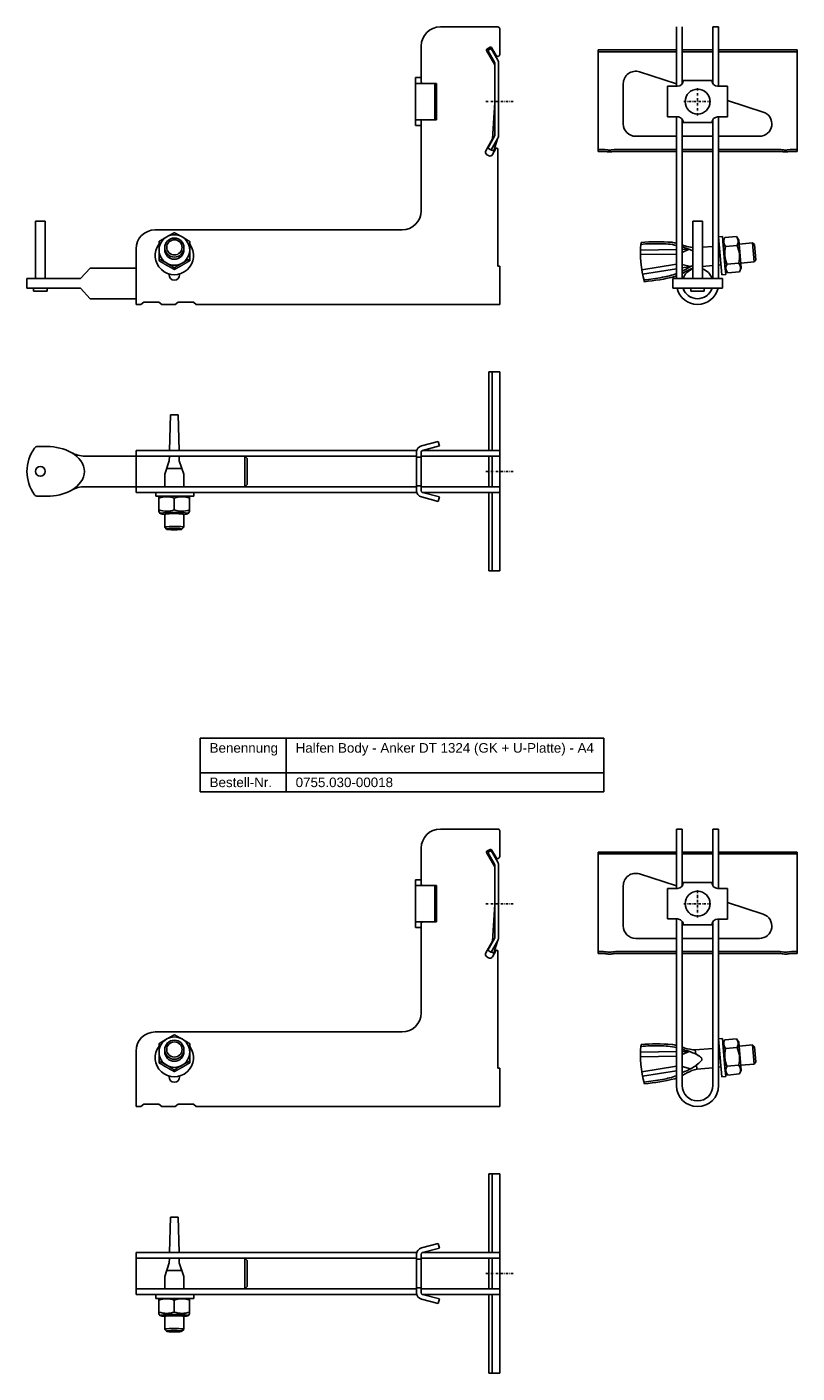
# Model space of a CAD drawing. Header units: millimetres. Extents: x 7979 to 9466, y -1122 to 170.
# Tile 1 of 4: x 8278 to 8680, y -1096 to -392. Entities that reach past the tile are written whole.
import ezdxf

# ---------------------------------------------------------------- set-up
doc = ezdxf.new("R2010")
doc.units = ezdxf.units.MM
doc.header["$LTSCALE"] = 10
doc.linetypes.add('STRICHPUNKT2', pattern=[0.5, 0.25, -0.125, 0, -0.125])
doc.layers.add('HALFEN', color=2, linetype='Continuous')
doc.styles.add('ARIAL50', font='ARIAL.TTF', dxfattribs={"height": 5})

msp = doc.modelspace()

# ---------------------------------------------------------------- linework, layer by layer
at = {"layer": 'HALFEN', "extrusion": (0, 1, 0)}
for p, q in [((8493.78, -392.32), (8523.78, -392.32)), ((8524.78, -406.75), (8524.78, -393.32)), ((8483.78, -402.32), (8483.78, -421.18)), ((8522.25, -412.11), (8517.93, -404.62)), ((8518.11, -403.94), (8519.84, -402.94)), ((8520.25, -403.58), (8518.52, -404.58)), ((8518.52, -404.58), (8522.05, -410.7)), ((8523.78, -409.7), (8520.25, -403.58)), ((8520.52, -403.12), (8522.91, -407.25)), ((8522.25, -411.45), (8522.25, -448.71)), ((8524.25, -448.71), (8524.25, -411.45)), ((8480.73, -418.82), (8483.73, -418.82)), ((8480.73, -418.94), (8480.73, -418.82)), ((8480.73, -420.12), (8480.73, -418.94)), ((8480.73, -427.1), (8480.73, -420.12)), ((8483.69, -421.82), (8481.84, -421.82)), ((8490.95, -421.82), (8483.69, -421.82)), ((8483.73, -419.43), (8483.73, -418.82)), ((8483.73, -419.43), (8483.73, -420.82)), ((8490.95, -440.82), (8490.95, -421.82)), ((8491.73, -421.82), (8490.95, -421.82)), ((8491.73, -440.82), (8491.73, -421.82)), ((8480.73, -435.54), (8480.73, -427.1)), ((8480.73, -442.52), (8480.73, -435.54)), ((8521.12, -450.85), (8522.25, -431.74)), ((8480.73, -443.7), (8480.73, -442.52)), ((8481.84, -440.82), (8483.69, -440.82)), ((8483.69, -440.82), (8490.95, -440.82)), ((8483.73, -441.82), (8483.73, -443.21)), ((8483.78, -441.46), (8483.78, -488.32)), ((8490.95, -440.82), (8491.73, -440.82)), ((8480.73, -443.82), (8480.73, -443.7)), ((8483.73, -443.82), (8480.73, -443.82)), ((8483.73, -443.21), (8483.73, -443.82)), ((8522.05, -449.46), (8518.52, -455.57)), ((8517.56, -457.02), (8521.12, -450.85)), ((8518.52, -455.57), (8520.24, -456.57)), ((8520.25, -456.57), (8520.24, -456.57)), ((8520.25, -456.57), (8523.78, -450.46)), ((8520.6, -456.7), (8520.25, -456.57)), ((8521.66, -457.07), (8520.6, -456.7)), ((8522.84, -455.87), (8521.02, -459.02)), ((8521.66, -457.07), (8523.56, -450.84)), ((8523.78, -517.02), (8523.78, -456.12)), ((8518.97, -459.57), (8518.11, -459.07)), ((8473.78, -498.32), (8344.78, -498.32)), ((8334.78, -508.32), (8334.78, -526.32)), ((8346.81, -514.45), (8346.81, -513.53)), ((8354.81, -519.04), (8354.81, -518.11)), ((8362.81, -514.45), (8362.81, -513.53)), ((8524.78, -517.32), (8524.08, -517.32)), ((8524.78, -526.32), (8524.78, -517.32)), ((8334.78, -526.32), (8334.78, -537.32)), ((8352.03, -521.82), (8352.03, -521.35)), ((8357.53, -521.35), (8357.53, -521.82)), ((8524.78, -537.32), (8524.78, -526.32)), ((8366.28, -537.32), (8524.78, -537.32)), ((8493.78, -811.32), (8523.78, -811.32)), ((8524.78, -825.75), (8524.78, -812.32)), ((8483.78, -821.32), (8483.78, -840.18)), ((8518.11, -822.94), (8519.84, -821.94)), ((8520.25, -822.58), (8518.52, -823.58)), ((8523.78, -828.7), (8520.25, -822.58)), ((8520.52, -822.12), (8522.91, -826.25)), ((8522.25, -831.11), (8517.93, -823.62)), ((8518.52, -823.58), (8522.05, -829.7)), ((8522.25, -830.45), (8522.25, -867.71)), ((8524.25, -867.71), (8524.25, -830.45)), ((8480.73, -837.82), (8483.73, -837.82)), ((8480.73, -837.94), (8480.73, -837.82)), ((8480.73, -839.13), (8480.73, -837.94)), ((8480.73, -846.1), (8480.73, -839.13)), ((8483.69, -840.82), (8481.84, -840.82)), ((8490.95, -840.82), (8483.69, -840.82)), ((8483.73, -838.43), (8483.73, -837.82)), ((8483.73, -838.43), (8483.73, -839.82)), ((8490.95, -859.82), (8490.95, -840.82)), ((8491.73, -840.82), (8490.95, -840.82)), ((8491.73, -859.82), (8491.73, -840.82)), ((8480.73, -854.54), (8480.73, -846.1)), ((8521.12, -869.85), (8522.25, -850.74)), ((8480.73, -861.52), (8480.73, -854.54)), ((8480.73, -862.71), (8480.73, -861.52)), ((8480.73, -862.82), (8480.73, -862.71)), ((8483.73, -862.82), (8480.73, -862.82)), ((8481.84, -859.82), (8483.69, -859.82)), ((8483.69, -859.82), (8490.95, -859.82)), ((8483.73, -860.82), (8483.73, -862.21)), ((8483.73, -862.21), (8483.73, -862.82)), ((8483.78, -860.46), (8483.78, -907.32)), ((8490.95, -859.82), (8491.73, -859.82)), ((8517.56, -876.02), (8521.12, -869.85)), ((8522.05, -868.46), (8518.52, -874.58)), ((8520.25, -875.57), (8523.78, -869.46)), ((8521.66, -876.08), (8523.56, -869.84)), ((8518.97, -878.57), (8518.11, -878.07)), ((8518.52, -874.58), (8520.24, -875.57)), ((8520.25, -875.57), (8520.24, -875.57)), ((8520.6, -875.7), (8520.25, -875.57)), ((8521.66, -876.08), (8520.6, -875.7)), ((8522.84, -874.87), (8521.02, -878.02)), ((8523.78, -936.02), (8523.78, -875.12)), ((8473.78, -917.32), (8344.78, -917.32)), ((8334.78, -927.32), (8334.78, -945.32)), ((8346.81, -933.45), (8346.81, -932.53)), ((8362.81, -933.45), (8362.81, -932.53)), ((8352.03, -940.82), (8352.03, -940.35)), ((8354.81, -938.04), (8354.81, -937.12)), ((8357.53, -940.35), (8357.53, -940.82)), ((8524.78, -936.32), (8524.08, -936.32)), ((8524.78, -945.32), (8524.78, -936.32)), ((8334.78, -945.32), (8334.78, -956.32)), ((8524.78, -956.32), (8524.78, -945.32)), ((8366.28, -956.32), (8524.78, -956.32))]:
    msp.add_line(p, q, dxfattribs=at)
at = {"layer": 'HALFEN'}
for p, q in [((8617.17, -423.31), (8617.17, -392.32)), ((8620.17, -421.98), (8620.17, -392.32)), ((8636.17, -421.97), (8636.17, -392.32)), ((8636.17, -392.32), (8639.17, -392.32)), ((8639.17, -423.33), (8639.17, -392.32)), ((8576.17, -457.32), (8576.17, -404.33)), ((8617.17, -404.33), (8576.17, -404.33)), ((8617.17, -405.33), (8576.17, -405.33)), ((8636.17, -404.33), (8620.17, -404.33)), ((8636.17, -405.33), (8620.17, -405.33)), ((8680.17, -404.33), (8639.17, -404.33)), ((8680.17, -405.33), (8639.17, -405.33)), ((8680.17, -457.32), (8680.17, -404.33)), ((8597.87, -415.78), (8617.17, -422.05)), ((8635.68, -420.33), (8620.68, -420.31)), ((8589.36, -442.96), (8589.36, -421.96)), ((8612.47, -423.31), (8612.46, -439.31)), ((8617.68, -423.31), (8612.47, -423.31)), ((8638.68, -423.33), (8643.89, -423.33)), ((8643.9, -423.33), (8643.88, -439.33)), ((8643.88, -430.73), (8662.5, -436.78)), ((8617.67, -439.31), (8612.46, -439.31)), ((8617.17, -523.82), (8617.17, -439.31)), ((8620.17, -523.82), (8620.17, -440.67)), ((8620.66, -442.31), (8635.66, -442.33)), ((8636.17, -523.82), (8636.17, -440.66)), ((8638.67, -439.33), (8643.88, -439.33)), ((8639.17, -523.82), (8639.17, -439.33)), ((8617.17, -449.46), (8595.86, -449.46)), ((8620.17, -449.46), (8636.17, -449.46)), ((8660.49, -449.46), (8639.17, -449.46)), ((8578.42, -456.32), (8576.17, -456.32)), ((8585.92, -456.32), (8617.17, -456.32)), ((8620.17, -456.32), (8636.17, -456.32)), ((8639.17, -456.32), (8670.42, -456.32)), ((8677.92, -456.32), (8680.17, -456.32)), ((8578.42, -457.32), (8576.17, -457.32)), ((8585.92, -457.32), (8617.17, -457.32)), ((8620.17, -457.32), (8636.17, -457.32)), ((8639.17, -457.32), (8670.42, -457.32)), ((8677.92, -457.32), (8680.17, -457.32)), ((8282.28, -493.82), (8282.28, -523.82)), ((8287.28, -493.82), (8282.28, -493.82)), ((8287.28, -523.82), (8287.28, -493.82)), ((8625.67, -493.82), (8625.67, -523.82)), ((8630.67, -493.82), (8625.67, -493.82)), ((8630.67, -523.82), (8630.67, -493.82)), ((8641.16, -501.74), (8639.17, -501.91)), ((8639.17, -501.91), (8640.92, -521.84)), ((8642.91, -521.66), (8641.16, -501.74)), ((8642.35, -502.4), (8641.4, -504.43)), ((8641.4, -504.43), (8642.67, -518.97)), ((8642.35, -502.4), (8648.48, -501.86)), ((8648.48, -501.86), (8649.77, -503.7)), ((8649.77, -503.7), (8651.04, -518.24)), ((8656.89, -505.13), (8649.95, -505.73)), ((8657.97, -506.04), (8656.89, -505.13)), ((8657.76, -515.09), (8656.89, -505.13)), ((8658.67, -514.01), (8657.97, -506.04)), ((8349.81, -508.6), (8349.81, -507.59)), ((8359.82, -508.6), (8359.82, -507.59)), ((8617.17, -511.03), (8598.35, -511.26)), ((8598.37, -508.96), (8617.17, -508.61)), ((8620.17, -508.55), (8623.75, -508.49)), ((8623.75, -508.49), (8620.17, -510.14)), ((8636.17, -506.94), (8630.67, -507.42)), ((8639.59, -506.64), (8639.17, -506.68)), ((8642.75, -507), (8648.89, -506.46)), ((8305.78, -523.82), (8310.78, -518.32)), ((8310.78, -518.32), (8334.78, -518.32)), ((8617.17, -516.25), (8599.04, -519.23)), ((8599.47, -521.48), (8617.17, -518.7)), ((8624.54, -517.54), (8620.17, -516.39)), ((8620.17, -518.23), (8624.54, -517.54)), ((8636.17, -516.98), (8630.67, -517.46)), ((8640.46, -516.6), (8639.17, -516.72)), ((8643.96, -520.81), (8642.67, -518.97)), ((8643.55, -516.2), (8649.69, -515.67)), ((8643.96, -520.81), (8650.09, -520.27)), ((8650.09, -520.27), (8651.04, -518.24)), ((8657.76, -515.09), (8650.82, -515.7)), ((8658.67, -514.01), (8657.76, -515.09)), ((8277.78, -523.82), (8305.78, -523.82)), ((8277.78, -523.82), (8277.78, -528.82)), ((8615.17, -523.82), (8641.17, -523.82)), ((8615.17, -528.82), (8615.17, -523.82)), ((8640.92, -521.84), (8642.91, -521.66)), ((8641.17, -528.82), (8641.17, -523.82)), ((8277.78, -528.82), (8305.78, -528.82)), ((8281.28, -528.82), (8281.28, -530.32)), ((8288.28, -530.32), (8281.28, -530.32)), ((8288.28, -530.32), (8288.28, -528.82)), ((8305.78, -528.82), (8310.78, -534.32)), ((8310.78, -534.32), (8334.78, -534.32)), ((8615.17, -528.82), (8641.17, -528.82)), ((8624.67, -528.82), (8624.67, -530.32)), ((8631.67, -530.32), (8624.67, -530.32)), ((8631.67, -530.32), (8631.67, -528.82)), ((8337.28, -537.32), (8334.78, -537.32)), ((8337.28, -537.32), (8334.78, -537.32)), ((8337.28, -537.32), (8338.78, -536.02)), ((8346.78, -536.02), (8338.78, -536.02)), ((8346.78, -536.02), (8348.28, -537.32)), ((8355.28, -537.32), (8348.28, -537.32)), ((8355.28, -537.32), (8356.78, -536.02)), ((8364.78, -536.02), (8356.78, -536.02)), ((8364.78, -536.02), (8366.28, -537.32)), ((8519.04, -613.51), (8519.04, -572.51)), ((8519.04, -572.51), (8524.78, -572.51)), ((8520.78, -613.51), (8520.78, -572.51)), ((8524.78, -616.51), (8524.78, -572.51)), ((8352.75, -594.99), (8352.31, -613.51)), ((8352.78, -594.99), (8356.78, -594.99)), ((8356.8, -594.99), (8357.24, -613.51)), ((8284.78, -611.51), (8288.18, -611.51)), ((8483.87, -611.14), (8492.63, -608.8)), ((8484.52, -613.56), (8493.28, -611.21)), ((8493.28, -611.21), (8492.63, -608.8)), ((8308.19, -616.51), (8481.28, -616.51)), ((8481.43, -613.51), (8334.78, -613.51)), ((8334.78, -613.51), (8334.78, -635.51)), ((8481.28, -616.51), (8334.78, -616.51)), ((8352.24, -616.51), (8352.18, -618.95)), ((8357.31, -616.51), (8357.37, -618.95)), ((8391.55, -616.51), (8391.55, -632.51)), ((8392.78, -617.74), (8391.55, -616.51)), ((8392.78, -617.74), (8392.78, -631.28)), ((8481.28, -614.53), (8481.28, -634.49)), ((8483.78, -617.01), (8481.28, -617.01)), ((8483.78, -614.53), (8483.78, -634.49)), ((8524.78, -616.51), (8483.78, -616.51)), ((8483.78, -616.51), (8483.78, -618.51)), ((8483.78, -618.51), (8483.78, -630.51)), ((8524.78, -613.51), (8484.71, -613.51)), ((8519.04, -632.51), (8519.04, -616.51)), ((8520.78, -632.51), (8520.78, -616.51)), ((8524.78, -613.51), (8524.78, -635.51)), ((8524.78, -616.51), (8524.78, -632.51)), ((8352.18, -618.95), (8349.78, -625.99)), ((8350.8, -622.99), (8358.73, -622.99)), ((8357.37, -618.95), (8359.78, -626.01)), ((8308.19, -632.51), (8481.28, -632.51)), ((8481.28, -632.51), (8334.78, -632.51)), ((8349.78, -632.51), (8349.78, -625.99)), ((8359.78, -632.51), (8359.78, -626.01)), ((8391.55, -632.51), (8392.78, -631.28)), ((8483.78, -632.01), (8481.28, -632.01)), ((8483.78, -630.51), (8483.78, -632.51)), ((8524.78, -632.51), (8483.78, -632.51)), ((8524.78, -676.51), (8524.78, -632.51)), ((8283.39, -637.51), (8288.18, -637.51)), ((8481.43, -635.51), (8334.78, -635.51)), ((8345.07, -635.51), (8345.07, -637.51)), ((8345.07, -637.51), (8365.07, -637.51)), ((8347.48, -637.51), (8346.78, -637.91)), ((8346.78, -637.91), (8346.78, -645.5)), ((8347.48, -637.51), (8362.08, -637.51)), ((8354.78, -638.45), (8354.78, -644.61)), ((8362.08, -637.51), (8362.78, -637.91)), ((8362.78, -637.91), (8362.78, -645.5)), ((8365.07, -637.51), (8365.07, -635.51)), ((8483.87, -637.87), (8492.63, -640.22)), ((8484.52, -635.46), (8493.28, -637.8)), ((8524.78, -635.51), (8484.71, -635.51)), ((8493.28, -637.8), (8492.63, -640.22)), ((8519.04, -676.51), (8519.04, -635.51)), ((8520.78, -676.51), (8520.78, -635.51)), ((8346.78, -645.5), (8347.48, -646.53)), ((8362.78, -645.5), (8362.08, -646.53)), ((8349.77, -653.66), (8350.77, -654.65)), ((8349.78, -653.68), (8349.78, -646.96)), ((8359.78, -653.66), (8358.78, -654.65)), ((8359.78, -653.66), (8359.78, -646.98)), ((8519.04, -676.51), (8524.78, -676.51)), ((8368.23, -763.93), (8579.21, -763.93)), ((8368.23, -791.93), (8368.23, -763.93)), ((8413.19, -791.93), (8413.19, -763.93)), ((8579.21, -791.93), (8579.21, -763.93)), ((8368.23, -781.93), (8579.21, -781.93)), ((8368.23, -791.93), (8579.21, -791.93)), ((8617.17, -842.31), (8617.17, -811.32)), ((8617.17, -811.32), (8620.17, -811.32)), ((8620.17, -840.98), (8620.17, -811.32)), ((8636.17, -840.98), (8636.17, -811.32)), ((8636.17, -811.32), (8639.17, -811.32)), ((8639.17, -842.33), (8639.17, -811.32)), ((8576.17, -876.33), (8576.17, -823.33)), ((8617.17, -823.33), (8576.17, -823.33)), ((8617.17, -824.33), (8576.17, -824.33)), ((8636.17, -823.33), (8620.17, -823.33)), ((8636.17, -824.33), (8620.17, -824.33)), ((8680.17, -823.33), (8639.17, -823.33)), ((8680.17, -824.33), (8639.17, -824.33)), ((8680.17, -876.33), (8680.17, -823.33)), ((8597.87, -834.78), (8617.17, -841.05)), ((8589.36, -861.96), (8589.36, -840.96)), ((8612.47, -842.31), (8612.46, -858.31)), ((8617.68, -842.31), (8612.47, -842.31)), ((8635.68, -839.33), (8620.68, -839.32)), ((8638.68, -842.33), (8643.89, -842.33)), ((8643.9, -842.33), (8643.88, -858.33)), ((8643.88, -849.73), (8662.5, -855.78)), ((8617.67, -858.31), (8612.46, -858.31)), ((8617.17, -945.32), (8617.17, -858.31)), ((8620.17, -945.32), (8620.17, -859.67)), ((8620.66, -861.32), (8635.66, -861.33)), ((8636.17, -945.32), (8636.17, -859.66)), ((8638.67, -858.33), (8643.88, -858.33)), ((8639.17, -945.32), (8639.17, -858.33)), ((8617.17, -868.46), (8595.86, -868.46)), ((8620.17, -868.46), (8636.17, -868.46)), ((8660.49, -868.46), (8639.17, -868.46)), ((8578.42, -875.33), (8576.17, -875.33)), ((8578.42, -876.33), (8576.17, -876.33)), ((8585.92, -875.33), (8617.17, -875.33)), ((8585.92, -876.33), (8617.17, -876.33)), ((8620.17, -875.33), (8636.17, -875.33)), ((8620.17, -876.33), (8636.17, -876.33)), ((8639.17, -875.33), (8670.42, -875.33)), ((8639.17, -876.33), (8670.42, -876.33)), ((8677.92, -875.33), (8680.17, -875.33)), ((8677.92, -876.33), (8680.17, -876.33)), ((8641.16, -920.74), (8639.17, -920.91)), ((8639.17, -920.91), (8640.92, -940.84)), ((8642.91, -940.66), (8641.16, -920.74)), ((8642.35, -921.4), (8648.48, -920.86)), ((8648.48, -920.86), (8649.77, -922.7)), ((8349.81, -927.6), (8349.81, -926.59)), ((8359.82, -927.6), (8359.82, -926.59)), ((8598.37, -927.96), (8617.17, -927.61)), ((8620.17, -927.55), (8623.75, -927.49)), ((8623.75, -927.49), (8620.17, -929.14)), ((8636.17, -925.94), (8627, -926.74)), ((8627.19, -928.91), (8627, -926.74)), ((8639.59, -925.64), (8639.17, -925.68)), ((8642.35, -921.4), (8641.4, -923.43)), ((8641.4, -923.43), (8642.67, -937.97)), ((8642.75, -926), (8648.89, -925.46)), ((8649.77, -922.7), (8651.04, -937.24)), ((8656.89, -924.13), (8649.95, -924.74)), ((8657.97, -925.04), (8656.89, -924.13)), ((8657.76, -934.09), (8656.89, -924.13)), ((8658.67, -933.01), (8657.97, -925.04)), ((8617.17, -930.03), (8598.35, -930.26)), ((8627.87, -936.71), (8627.68, -934.55)), ((8643.55, -935.21), (8649.69, -934.67)), ((8657.76, -934.09), (8650.82, -934.7)), ((8658.67, -933.01), (8657.76, -934.09)), ((8617.17, -935.25), (8599.04, -938.23)), ((8599.47, -940.48), (8617.17, -937.7)), ((8624.54, -936.54), (8620.17, -935.39)), ((8636.17, -935.98), (8627.87, -936.71)), ((8640.46, -935.6), (8639.17, -935.72)), ((8640.92, -940.84), (8642.91, -940.66)), ((8643.96, -939.81), (8642.67, -937.97)), ((8643.96, -939.81), (8650.09, -939.27)), ((8650.09, -939.27), (8651.04, -937.24)), ((8337.28, -956.32), (8334.78, -956.32)), ((8337.28, -956.32), (8334.78, -956.32)), ((8337.28, -956.32), (8338.78, -955.02)), ((8346.78, -955.02), (8338.78, -955.02)), ((8346.78, -955.02), (8348.28, -956.32)), ((8355.28, -956.32), (8348.28, -956.32)), ((8355.28, -956.32), (8356.78, -955.02)), ((8364.78, -955.02), (8356.78, -955.02)), ((8364.78, -955.02), (8366.28, -956.32)), ((8519.04, -1032.51), (8519.04, -991.51)), ((8519.04, -991.51), (8524.78, -991.51)), ((8520.78, -1032.51), (8520.78, -991.51)), ((8524.78, -1035.51), (8524.78, -991.51)), ((8352.75, -1013.99), (8352.31, -1032.51)), ((8352.78, -1013.99), (8356.78, -1013.99)), ((8356.8, -1013.99), (8357.24, -1032.51)), ((8481.43, -1032.51), (8334.78, -1032.51)), ((8334.78, -1032.51), (8334.78, -1054.51)), ((8481.28, -1033.53), (8481.28, -1053.49)), ((8483.78, -1033.53), (8483.78, -1053.49)), ((8483.87, -1030.15), (8492.63, -1027.8)), ((8484.52, -1032.56), (8493.28, -1030.21)), ((8524.78, -1032.51), (8484.71, -1032.51)), ((8493.28, -1030.21), (8492.63, -1027.8)), ((8524.78, -1032.51), (8524.78, -1054.51)), ((8481.28, -1035.51), (8334.78, -1035.51)), ((8352.18, -1037.95), (8349.78, -1044.99)), ((8352.24, -1035.51), (8352.18, -1037.95)), ((8357.31, -1035.51), (8357.37, -1037.95)), ((8357.37, -1037.95), (8359.78, -1045.01)), ((8391.55, -1035.51), (8391.55, -1051.51)), ((8392.78, -1036.74), (8391.55, -1035.51)), ((8392.78, -1036.74), (8392.78, -1050.28)), ((8483.78, -1036.01), (8481.28, -1036.01)), ((8524.78, -1035.51), (8483.78, -1035.51)), ((8483.78, -1035.51), (8483.78, -1037.51)), ((8483.78, -1037.51), (8483.78, -1049.51)), ((8519.04, -1051.51), (8519.04, -1035.51)), ((8520.78, -1051.51), (8520.78, -1035.51)), ((8524.78, -1035.51), (8524.78, -1051.51)), ((8349.78, -1051.51), (8349.78, -1044.99)), ((8350.8, -1041.99), (8358.73, -1041.99)), ((8359.78, -1051.51), (8359.78, -1045.01)), ((8481.28, -1051.51), (8334.78, -1051.51)), ((8481.43, -1054.51), (8334.78, -1054.51)), ((8345.07, -1054.51), (8345.07, -1056.51)), ((8365.07, -1056.51), (8365.07, -1054.51)), ((8391.55, -1051.51), (8392.78, -1050.28)), ((8483.78, -1051.01), (8481.28, -1051.01)), ((8483.78, -1049.51), (8483.78, -1051.51)), ((8524.78, -1051.51), (8483.78, -1051.51)), ((8484.52, -1054.46), (8493.28, -1056.81)), ((8524.78, -1054.51), (8484.71, -1054.51)), ((8519.04, -1095.51), (8519.04, -1054.51)), ((8520.78, -1095.51), (8520.78, -1054.51)), ((8524.78, -1095.51), (8524.78, -1051.51)), ((8345.07, -1056.51), (8365.07, -1056.51)), ((8347.48, -1056.51), (8346.78, -1056.91)), ((8346.78, -1056.91), (8346.78, -1064.51)), ((8347.48, -1056.51), (8362.08, -1056.51)), ((8354.78, -1057.46), (8354.78, -1063.62)), ((8362.08, -1056.51), (8362.78, -1056.91)), ((8362.78, -1056.91), (8362.78, -1064.51)), ((8483.87, -1056.87), (8492.63, -1059.22)), ((8493.28, -1056.81), (8492.63, -1059.22)), ((8346.78, -1064.51), (8347.48, -1065.53)), ((8349.78, -1072.68), (8349.78, -1065.96)), ((8359.78, -1072.66), (8359.78, -1065.98)), ((8362.78, -1064.51), (8362.08, -1065.53)), ((8349.77, -1072.66), (8350.77, -1073.65)), ((8359.78, -1072.66), (8358.78, -1073.65)), ((8519.04, -1095.51), (8524.78, -1095.51))]:
    msp.add_line(p, q, dxfattribs=at)
at = {"layer": 'HALFEN', "color": 1, "linetype": 'STRICHPUNKT2', "ltscale": 0.5}
for p, q in [((8628.17, -438.57), (8628.17, -424.07)), ((8517.53, -431.32), (8532.03, -431.32)), ((8620.92, -431.32), (8635.42, -431.32)), ((8517.53, -624.51), (8532.03, -624.51)), ((8628.17, -857.57), (8628.17, -843.07)), ((8517.53, -850.32), (8532.03, -850.32)), ((8620.92, -850.32), (8635.42, -850.32)), ((8517.53, -1043.51), (8532.03, -1043.51))]:
    msp.add_line(p, q, dxfattribs=at)
at = {"layer": 'HALFEN'}
for centre, radius in [((8628.17, -431.32), 6.5), ((8284.78, -624.51), 2.55), ((8628.17, -850.32), 6.5)]:
    msp.add_circle(centre, radius, dxfattribs=at)
for centre, radius, start, end in [((8493.78, -402.32), 10, 90, 180), ((8523.78, -393.32), 1, 0, 90), ((8518.36, -404.37), 0.5, 120, 210), ((8520.09, -403.37), 0.5, 30, 120), ((8523.78, -406.75), 1, 210, 0), ((8520.75, -411.45), 1.5, 0, 30), ((8520.75, -411.45), 3.5, 0, 30), ((8595.86, -421.96), 6.5, 72, 180), ((8617.68, -420.31), 3, 269.95559, 359.95559), ((8638.68, -420.33), 3, 179.95559, 269.95559), ((8595.86, -442.96), 6.5, 180, 270), ((8617.66, -442.31), 3, 359.95559, 89.95559), ((8638.66, -442.33), 3, 89.95559, 179.95559), ((8660.49, -442.96), 6.5, 270, 72), ((8520.75, -448.71), 1.5, 330, 360), ((8520.75, -448.71), 3.5, 330, 0), ((8518.86, -457.77), 1.5, 150, 240), ((8523.28, -456.12), 0.5, 0, 150), ((8578.42, -472.32), 16, 80.36636, 90), ((8582.17, -450.23), 6.41, 260.36636, 279.63364), ((8585.92, -472.32), 16, 90, 99.63364), ((8670.42, -472.32), 16, 80.36636, 90), ((8674.17, -450.23), 6.41, 260.36636, 279.63364), ((8677.92, -472.32), 16, 90, 99.63364), ((8519.72, -458.27), 1.5, 240, 330), ((8578.42, -472.32), 15, 80.36636, 90), ((8582.17, -450.23), 7.41, 260.36636, 279.63364), ((8585.92, -472.32), 15, 90, 99.63364), ((8670.42, -472.32), 15, 80.36636, 90), ((8674.17, -450.23), 7.41, 260.36636, 279.63364), ((8677.92, -472.32), 15, 90, 99.63364), ((8473.78, -488.32), 10, 270, 0), ((8344.78, -508.32), 10, 90, 180), ((8354.78, -511.74), 10, 142.77906, 36.51596), ((8651.38, -510.63), 53.03, 173.82027, 196.17973), ((8606.32, -592.36), 86.81, 88.64672, 95.12899), ((8607.44, -609.71), 105.15, 86.04137, 94.79234), ((8609.19, -541.33), 35.76, 77.09525, 91.31141), ((8609.15, -537.41), 33.07, 75.95927, 80.34246), ((8609.15, -537.41), 33.07, 68.09069, 70.52951), ((8645.9, -504.41), 4.08, 159.43847, 219.43847), ((8645.33, -504.46), 4.08, 330.56153, 30.56153), ((8609.19, -541.33), 35.76, 69.02091, 72.10841), ((8628.7, -482.98), 24.81, 253.11296, 262.99761), ((8615.13, -532.99), 25.98, 69.87312, 74.68904), ((8616.11, -531.97), 24.69, 67.20409, 71.18568), ((8657.65, -510.33), 15.27, 167.38303, 202.61697), ((8634.79, -512.33), 15.27, 347.38303, 22.61697), ((8524.08, -517.02), 0.3, 180, 270), ((8604.5, -487.73), 35.76, 295.99787, 300.97909), ((8605.14, -491.59), 33.07, 297.03435, 301.90931), ((8628.17, -526.32), 8, 108.20996, 161.79004), ((8633.84, -541.8), 24.81, 109.22537, 116.88704), ((8611.8, -494.9), 25.98, 295.31096, 300.12688), ((8612.94, -495.75), 24.69, 298.81432, 301.05233), ((8628.17, -526.32), 8, 18.20996, 71.79004), ((8647.11, -518.21), 4.08, 150.56153, 210.56153), ((8646.54, -518.26), 4.08, 339.43847, 39.43847), ((8354.78, -521.82), 2.75, 180, 0), ((8592.81, -437.97), 86.81, 274.87101, 281.35328), ((8590.9, -420.69), 105.15, 275.20766, 283.95863), ((8604.5, -487.73), 35.76, 278.68859, 290.75985), ((8605.14, -491.59), 33.07, 289.65754, 291.33467), ((8628.17, -526.32), 11, 193.13656, 346.86344), ((8628.17, -526.32), 8, 198.20996, 251.79004), ((8628.17, -526.32), 8, 198.20996, 341.79004), ((8628.17, -526.32), 8, 288.20996, 341.79004), ((8283.39, -613.51), 2, 91.33538, 143.64928), ((8284.12, -644.88), 33.38, 88.87071, 91.33538), ((8484.78, -614.53), 3.5, 105, 180), ((8298.33, -624.51), 20.55, 143.64928, 216.35854), ((8308.19, -601.51), 15, 240.67836, 270), ((8484.78, -614.53), 1, 105, 180), ((8308.19, -647.51), 15, 90, 119.32164), ((8283.39, -635.51), 2, 216.35854, 270), ((8350.78, -649.27), 11.53, 69.70545, 110.29455), ((8358.78, -649.27), 11.53, 69.70545, 110.29455), ((8484.78, -634.49), 3.5, 180, 255), ((8484.78, -634.49), 1, 180, 255), ((8350.78, -633.8), 11.53, 249.70545, 290.29455), ((8358.78, -633.8), 11.53, 249.70545, 290.29455), ((8493.78, -821.32), 10, 90, 180), ((8523.78, -812.32), 1, 0, 90), ((8520.09, -822.37), 0.5, 30, 120), ((8518.36, -823.37), 0.5, 120, 210), ((8520.75, -830.45), 1.5, 0, 30), ((8523.78, -825.75), 1, 210, 0), ((8520.75, -830.45), 3.5, 0, 30), ((8595.86, -840.96), 6.5, 72, 180), ((8617.68, -839.31), 3, 269.95559, 359.95559), ((8638.68, -839.33), 3, 179.95559, 269.95559), ((8660.49, -861.96), 6.5, 270, 72), ((8595.86, -861.96), 6.5, 180, 270), ((8617.66, -861.31), 3, 359.95559, 89.95559), ((8638.66, -861.33), 3, 89.95559, 179.95559), ((8520.75, -867.71), 1.5, 330, 360), ((8520.75, -867.71), 3.5, 330, 0), ((8518.86, -876.77), 1.5, 150, 240), ((8519.72, -877.27), 1.5, 240, 330), ((8523.28, -875.12), 0.5, 0, 150), ((8578.42, -891.33), 16, 80.36636, 90), ((8578.42, -891.33), 15, 80.36636, 90), ((8582.17, -869.23), 7.41, 260.36636, 279.63364), ((8582.17, -869.23), 6.41, 260.36636, 279.63364), ((8585.92, -891.33), 16, 90, 99.63364), ((8585.92, -891.33), 15, 90, 99.63364), ((8670.42, -891.33), 16, 80.36636, 90), ((8670.42, -891.33), 15, 80.36636, 90), ((8674.17, -869.23), 7.41, 260.36636, 279.63364), ((8674.17, -869.23), 6.41, 260.36636, 279.63364), ((8677.92, -891.33), 16, 90, 99.63364), ((8677.92, -891.33), 15, 90, 99.63364), ((8473.78, -907.32), 10, 270, 0), ((8344.78, -927.32), 10, 90, 180), ((8354.78, -930.74), 10, 142.77906, 36.51596), ((8651.38, -929.63), 53.03, 173.82027, 196.17973), ((8606.32, -1011.36), 86.81, 88.64672, 95.12899), ((8607.44, -1028.71), 105.15, 86.04137, 94.79234), ((8609.19, -960.33), 35.76, 77.09525, 91.31141), ((8609.15, -956.41), 33.07, 75.95927, 80.34246), ((8609.15, -956.41), 33.07, 68.09069, 70.52951), ((8609.19, -960.33), 35.76, 69.02091, 72.10841), ((8628.7, -901.98), 24.81, 253.11296, 266.23113), ((8615.13, -952), 25.98, 69.87312, 74.68904), ((8616.11, -950.97), 24.69, 56.39419, 71.18568), ((8645.9, -923.41), 4.08, 159.43847, 219.43847), ((8657.65, -929.34), 15.27, 167.38303, 202.61697), ((8645.33, -923.46), 4.08, 330.56153, 30.56153), ((8634.79, -931.33), 15.27, 347.38303, 22.61697), ((8612.94, -914.75), 24.69, 298.81432, 313.60581), ((8629.07, -931.57), 1.36, 4.51801, 58.84061), ((8629.07, -931.6), 1.36, 311.15939, 5.48199), ((8647.11, -937.21), 4.08, 150.56153, 210.56153), ((8646.54, -937.26), 4.08, 339.43847, 39.43847), ((8354.78, -940.82), 2.75, 180, 0), ((8524.08, -936.02), 0.3, 180, 270), ((8592.81, -856.97), 86.81, 274.87101, 281.35328), ((8590.9, -839.69), 105.15, 275.20766, 283.95863), ((8604.5, -906.73), 35.76, 278.68859, 290.75985), ((8605.14, -910.59), 33.07, 289.65754, 291.33467), ((8611.8, -913.91), 25.98, 288.80694, 300.12688), ((8605.14, -910.59), 33.07, 297.03435, 301.90931), ((8633.84, -960.8), 24.81, 103.76887, 116.88704), ((8628.17, -945.32), 11, 180, 0), ((8628.17, -945.32), 8, 180, 0), ((8484.78, -1033.53), 3.5, 105, 180), ((8484.78, -1033.53), 1, 105, 180), ((8484.78, -1053.49), 3.5, 180, 255), ((8484.78, -1053.49), 1, 180, 255), ((8350.78, -1068.27), 11.53, 69.70545, 110.29455), ((8358.78, -1068.27), 11.53, 69.70545, 110.29455), ((8350.78, -1052.8), 11.53, 249.70545, 290.29455), ((8358.78, -1052.8), 11.53, 249.70545, 290.29455)]:
    msp.add_arc(centre, radius, start, end, dxfattribs=at)
for centre, major_axis, ratio, start_param, end_param in [((8354.81, -508.86), (8, 0), 0.992546, 2.094395, 3.141593), ((8354.81, -508.86), (8, 0), 0.992546, 1.047198, 2.094395), ((8354.81, -508.86), (-8, 0), 0.992546, 3.141593, 4.18879), ((8354.81, -508.86), (-8, 0), 0.992546, 0, 1.047198), ((8354.81, -508.69), (5, 0), 0.992546, 3.123186, 4.712389), ((8354.81, -508.69), (5, 0), 0.992546, 4.712389, 6.301592), ((8354.81, -508.86), (8, 0), 0.992546, -1.047198, 0), ((8354.81, -508.86), (-8, 0), 0.992546, 1.047198, 2.094395), ((8288.18, -624.51), (-19.6, 0), 0.663426, 4.00986, 4.712389), ((8288.18, -624.51), (-19.6, 0), 0.663426, 2.273326, 4.00986), ((8288.18, -624.51), (-19.6, 0), 0.663426, 1.570796, 2.273326), ((8354.78, -646.53), (7.3, 0), 0.084966, -0.815682, 3.958483), ((8354.78, -646.98), (5, 0), 0.0871, 0, 3.19229), ((8354.78, -653.68), (5, 0), 0.0871, 0, 3.19229), ((8354.81, -927.86), (8, 0), 0.992546, 2.094395, 3.141593), ((8354.81, -927.86), (8, 0), 0.992546, 1.047198, 2.094395), ((8354.81, -927.86), (-8, 0), 0.992546, 3.141593, 4.18879), ((8354.81, -927.86), (-8, 0), 0.992546, 0, 1.047198), ((8354.81, -927.69), (5, 0), 0.992546, 3.123186, 4.712389), ((8354.81, -927.69), (5, 0), 0.992546, 4.712389, 6.301592), ((8354.81, -927.86), (8, 0), 0.992546, -1.047198, 0), ((8354.81, -927.86), (-8, 0), 0.992546, 1.047198, 2.094395), ((8354.78, -1065.53), (7.3, 0), 0.084966, -0.815682, 3.958483), ((8354.78, -1065.98), (5, 0), 0.0871, 0, 3.19229), ((8354.78, -1072.68), (5, 0), 0.0871, 0, 3.19229)]:
    msp.add_ellipse(centre, major_axis=major_axis, ratio=ratio, start_param=start_param, end_param=end_param, dxfattribs=at)
for centre, major_axis, ratio in [((8354.81, -507.59), (5, 0), 0.992546), ((8354.81, -507.47), (4, 0), 0.992546), ((8354.78, -654.65), (-4, 0), 0.087086), ((8354.81, -926.59), (5, 0), 0.992546), ((8354.81, -926.47), (4, 0), 0.992546), ((8354.78, -1073.65), (-4, 0), 0.087086)]:
    msp.add_ellipse(centre, major_axis=major_axis, ratio=ratio, dxfattribs=at)
for points, knots in [([(8481.64, -421.81), (8481.6, -421.82), (8481.56, -421.82), (8481.41, -421.82), (8481.32, -421.8), (8481.14, -421.73), (8481.06, -421.68), (8480.94, -421.54), (8480.89, -421.45), (8480.81, -421.25), (8480.79, -421.13), (8480.75, -420.87), (8480.74, -420.73), (8480.73, -420.43), (8480.73, -420.28), (8480.73, -420.12)], [12.728606, 12.728606, 12.728606, 12.728606, 12.920042, 12.920042, 13.450896, 13.450896, 13.981749, 13.981749, 14.512603, 14.512603, 15.043457, 15.043457, 15.58114, 15.58114, 16.065881, 16.065881, 16.065881, 16.065881]), ([(8483.74, -420.97), (8483.74, -421.04), (8483.76, -421.1), (8483.79, -421.23), (8483.82, -421.3), (8483.89, -421.42), (8483.94, -421.48), (8484.02, -421.54), (8484.04, -421.55), (8484.06, -421.57)], [4.1764157, 4.1764157, 4.1764157, 4.1764157, 4.4061223, 4.4061223, 4.6848401, 4.6848401, 4.9635579, 4.9635579, 5.0545355, 5.0545355, 5.0545355, 5.0545355]), ([(8484.06, -421.57), (8484.1, -421.6), (8484.14, -421.63), (8484.24, -421.7), (8484.3, -421.73), (8484.37, -421.75)], [2.958333, 2.958333, 2.958333, 2.958333, 3.2000176, 3.2000176, 3.5438255, 3.5438255, 3.5438255, 3.5438255]), ([(8484.73, -421.82), (8484.61, -421.82), (8484.5, -421.8), (8484.38, -421.76), (8484.37, -421.76), (8484.37, -421.75)], [0, 0, 0, 0, 0.6724021, 0.6724021, 0.712352, 0.712352, 0.712352, 0.712352]), ([(8480.73, -442.52), (8480.73, -442.36), (8480.73, -442.21), (8480.74, -441.91), (8480.75, -441.77), (8480.79, -441.51), (8480.81, -441.39), (8480.89, -441.19), (8480.94, -441.1), (8481.06, -440.96), (8481.14, -440.91), (8481.32, -440.84), (8481.41, -440.82), (8481.56, -440.82), (8481.6, -440.82), (8481.64, -440.83)], [10.078022, 10.078022, 10.078022, 10.078022, 10.562763, 10.562763, 11.100447, 11.100447, 11.6313, 11.6313, 12.162154, 12.162154, 12.693008, 12.693008, 13.223862, 13.223862, 13.415297, 13.415297, 13.415297, 13.415297]), ([(8484.06, -441.08), (8484.02, -441.1), (8483.99, -441.12), (8483.91, -441.2), (8483.86, -441.26), (8483.79, -441.4), (8483.77, -441.47), (8483.75, -441.59), (8483.74, -441.63), (8483.74, -441.67)], [5.6965073, 5.6965073, 5.6965073, 5.6965073, 5.8448031, 5.8448031, 6.1355616, 6.1355616, 6.4263202, 6.4263202, 6.5703905, 6.5703905, 6.5703905, 6.5703905]), ([(8484.37, -440.89), (8484.3, -440.91), (8484.24, -440.94), (8484.14, -441.01), (8484.1, -441.04), (8484.06, -441.08)], [12.3125941, 12.3125941, 12.3125941, 12.3125941, 12.6564021, 12.6564021, 12.8980867, 12.8980867, 12.8980867, 12.8980867]), ([(8484.37, -440.89), (8484.37, -440.89), (8484.38, -440.88), (8484.5, -440.84), (8484.61, -440.82), (8484.73, -440.82)], [7.8800751, 7.8800751, 7.8800751, 7.8800751, 7.920025, 7.920025, 8.5924271, 8.5924271, 8.5924271, 8.5924271]), ([(8481.64, -840.81), (8481.6, -840.82), (8481.56, -840.82), (8481.41, -840.82), (8481.32, -840.8), (8481.14, -840.74), (8481.06, -840.68), (8480.94, -840.54), (8480.89, -840.45), (8480.81, -840.25), (8480.79, -840.13), (8480.75, -839.88), (8480.74, -839.73), (8480.73, -839.43), (8480.73, -839.28), (8480.73, -839.13)], [12.728606, 12.728606, 12.728606, 12.728606, 12.920042, 12.920042, 13.450896, 13.450896, 13.981749, 13.981749, 14.512603, 14.512603, 15.043457, 15.043457, 15.58114, 15.58114, 16.065881, 16.065881, 16.065881, 16.065881]), ([(8483.74, -839.98), (8483.74, -840.04), (8483.76, -840.1), (8483.79, -840.23), (8483.82, -840.3), (8483.89, -840.43), (8483.94, -840.48), (8484.02, -840.54), (8484.04, -840.55), (8484.06, -840.57)], [4.1764157, 4.1764157, 4.1764157, 4.1764157, 4.4061223, 4.4061223, 4.6848401, 4.6848401, 4.9635579, 4.9635579, 5.0545355, 5.0545355, 5.0545355, 5.0545355]), ([(8484.06, -840.57), (8484.1, -840.6), (8484.14, -840.63), (8484.24, -840.7), (8484.3, -840.73), (8484.37, -840.75)], [2.958333, 2.958333, 2.958333, 2.958333, 3.2000176, 3.2000176, 3.5438255, 3.5438255, 3.5438255, 3.5438255]), ([(8484.73, -840.82), (8484.61, -840.82), (8484.5, -840.8), (8484.38, -840.76), (8484.37, -840.76), (8484.37, -840.75)], [0, 0, 0, 0, 0.6724021, 0.6724021, 0.712352, 0.712352, 0.712352, 0.712352]), ([(8480.73, -861.52), (8480.73, -861.36), (8480.73, -861.21), (8480.74, -860.91), (8480.75, -860.77), (8480.79, -860.51), (8480.81, -860.4), (8480.89, -860.19), (8480.94, -860.1), (8481.06, -859.96), (8481.14, -859.91), (8481.32, -859.84), (8481.41, -859.82), (8481.56, -859.82), (8481.6, -859.83), (8481.64, -859.83)], [10.078022, 10.078022, 10.078022, 10.078022, 10.562763, 10.562763, 11.100447, 11.100447, 11.6313, 11.6313, 12.162154, 12.162154, 12.693008, 12.693008, 13.223862, 13.223862, 13.415297, 13.415297, 13.415297, 13.415297]), ([(8484.06, -860.08), (8484.02, -860.1), (8483.99, -860.12), (8483.91, -860.2), (8483.86, -860.26), (8483.79, -860.4), (8483.77, -860.48), (8483.75, -860.59), (8483.74, -860.63), (8483.74, -860.67)], [5.6965073, 5.6965073, 5.6965073, 5.6965073, 5.8448031, 5.8448031, 6.1355616, 6.1355616, 6.4263202, 6.4263202, 6.5703905, 6.5703905, 6.5703905, 6.5703905]), ([(8484.37, -859.89), (8484.3, -859.91), (8484.24, -859.94), (8484.14, -860.01), (8484.1, -860.04), (8484.06, -860.08)], [12.3125941, 12.3125941, 12.3125941, 12.3125941, 12.6564021, 12.6564021, 12.8980867, 12.8980867, 12.8980867, 12.8980867]), ([(8484.37, -859.89), (8484.37, -859.89), (8484.38, -859.88), (8484.5, -859.84), (8484.61, -859.82), (8484.73, -859.82)], [7.8800751, 7.8800751, 7.8800751, 7.8800751, 7.920025, 7.920025, 8.5924271, 8.5924271, 8.5924271, 8.5924271])]:
    msp.add_open_spline(points, degree=3, knots=knots, dxfattribs=at)
for points in [[(8481.84, -421.82), (8481.77, -421.82), (8481.7, -421.82), (8481.64, -421.81)], [(8483.73, -420.82), (8483.73, -420.87), (8483.73, -420.92), (8483.74, -420.97)], [(8481.64, -440.83), (8481.7, -440.82), (8481.77, -440.82), (8481.84, -440.82)], [(8483.74, -441.67), (8483.73, -441.72), (8483.73, -441.77), (8483.73, -441.82)], [(8481.84, -840.82), (8481.77, -840.82), (8481.7, -840.82), (8481.64, -840.81)], [(8483.73, -839.82), (8483.73, -839.87), (8483.73, -839.93), (8483.74, -839.98)], [(8481.64, -859.83), (8481.7, -859.82), (8481.77, -859.82), (8481.84, -859.82)], [(8483.74, -860.67), (8483.73, -860.72), (8483.73, -860.77), (8483.73, -860.82)]]:
    msp.add_open_spline(points, degree=3, dxfattribs=at)
for points, weights in [([(8346.81, -504.36), (8348.96, -503.05), (8350.81, -501.98)], [1.10687800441, 1.09201433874, 1]), ([(8346.81, -508.86), (8346.81, -506.73), (8346.81, -504.36)], [1, 1.09201433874, 1.10687800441]), ([(8350.81, -501.98), (8352.67, -500.92), (8354.81, -499.78)], [1, 1.09201433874, 1.10687800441]), ([(8354.81, -499.78), (8356.96, -500.92), (8358.81, -501.98)], [1.10687800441, 1.09201433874, 1]), ([(8358.81, -501.98), (8360.67, -503.05), (8362.81, -504.36)], [1, 1.09201433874, 1.10687800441]), ([(8362.81, -504.36), (8362.81, -506.73), (8362.81, -508.86)], [1.10687800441, 1.09201433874, 1]), ([(8346.81, -513.53), (8346.81, -510.99), (8346.81, -508.86)], [1.10687800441, 1.09201433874, 1]), ([(8362.81, -508.86), (8362.81, -510.99), (8362.81, -513.53)], [1, 1.09201433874, 1.10687800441]), ([(8350.81, -515.73), (8348.96, -514.67), (8346.81, -513.53)], [1, 1.09201433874, 1.10687800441]), ([(8346.81, -514.45), (8348.96, -515.77), (8350.81, -516.83)], [1.10687800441, 1.09201433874, 1]), ([(8354.81, -518.11), (8352.67, -516.8), (8350.81, -515.73)], [1.10687800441, 1.09201433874, 1]), ([(8350.81, -516.83), (8352.67, -517.89), (8354.81, -519.04)], [1, 1.09201433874, 1.10687800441]), ([(8358.81, -515.73), (8356.96, -516.8), (8354.81, -518.11)], [1, 1.09201433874, 1.10687800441]), ([(8354.81, -519.04), (8356.96, -517.89), (8358.81, -516.83)], [1.10687800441, 1.09201433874, 1]), ([(8362.81, -513.53), (8360.67, -514.67), (8358.81, -515.73)], [1.10687800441, 1.09201433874, 1]), ([(8358.81, -516.83), (8360.67, -515.77), (8362.81, -514.45)], [1, 1.09201433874, 1.10687800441]), ([(8346.81, -923.36), (8348.96, -922.05), (8350.81, -920.98)], [1.10687800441, 1.09201433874, 1]), ([(8350.81, -920.98), (8352.67, -919.92), (8354.81, -918.78)], [1, 1.09201433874, 1.10687800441]), ([(8354.81, -918.78), (8356.96, -919.92), (8358.81, -920.98)], [1.10687800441, 1.09201433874, 1]), ([(8358.81, -920.98), (8360.67, -922.05), (8362.81, -923.36)], [1, 1.09201433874, 1.10687800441]), ([(8346.81, -927.86), (8346.81, -925.73), (8346.81, -923.36)], [1, 1.09201433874, 1.10687800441]), ([(8346.81, -932.53), (8346.81, -929.99), (8346.81, -927.86)], [1.10687800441, 1.09201433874, 1]), ([(8362.81, -923.36), (8362.81, -925.73), (8362.81, -927.86)], [1.10687800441, 1.09201433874, 1]), ([(8362.81, -927.86), (8362.81, -929.99), (8362.81, -932.53)], [1, 1.09201433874, 1.10687800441]), ([(8350.81, -934.74), (8348.96, -933.67), (8346.81, -932.53)], [1, 1.09201433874, 1.10687800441]), ([(8346.81, -933.45), (8348.96, -934.77), (8350.81, -935.83)], [1.10687800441, 1.09201433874, 1]), ([(8354.81, -937.12), (8352.67, -935.8), (8350.81, -934.74)], [1.10687800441, 1.09201433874, 1]), ([(8358.81, -934.74), (8356.96, -935.8), (8354.81, -937.12)], [1, 1.09201433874, 1.10687800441]), ([(8362.81, -932.53), (8360.67, -933.67), (8358.81, -934.74)], [1.10687800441, 1.09201433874, 1]), ([(8358.81, -935.83), (8360.67, -934.77), (8362.81, -933.45)], [1, 1.09201433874, 1.10687800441]), ([(8350.81, -935.83), (8352.67, -936.9), (8354.81, -938.04)], [1, 1.09201433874, 1.10687800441]), ([(8354.81, -938.04), (8356.96, -936.9), (8358.81, -935.83)], [1.10687800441, 1.09201433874, 1])]:
    msp.add_rational_spline(points, weights, degree=2, dxfattribs=at)

# ---------------------------------------------------------------- texts
at = {"layer": 'HALFEN', "style": 'ARIAL50'}
for s, p in [('Benennung', (8373.23, -771.43)), ('Halfen Body - Anker DT 1324 (GK + U-Platte) - A4', (8418.19, -771.43)), ('Bestell-Nr.', (8373.23, -789.43)), ('0755.030-00018', (8418.19, -789.43))]:
    msp.add_text(s, height=5, dxfattribs=at).set_placement(p)

doc.saveas('drawing.dxf')
